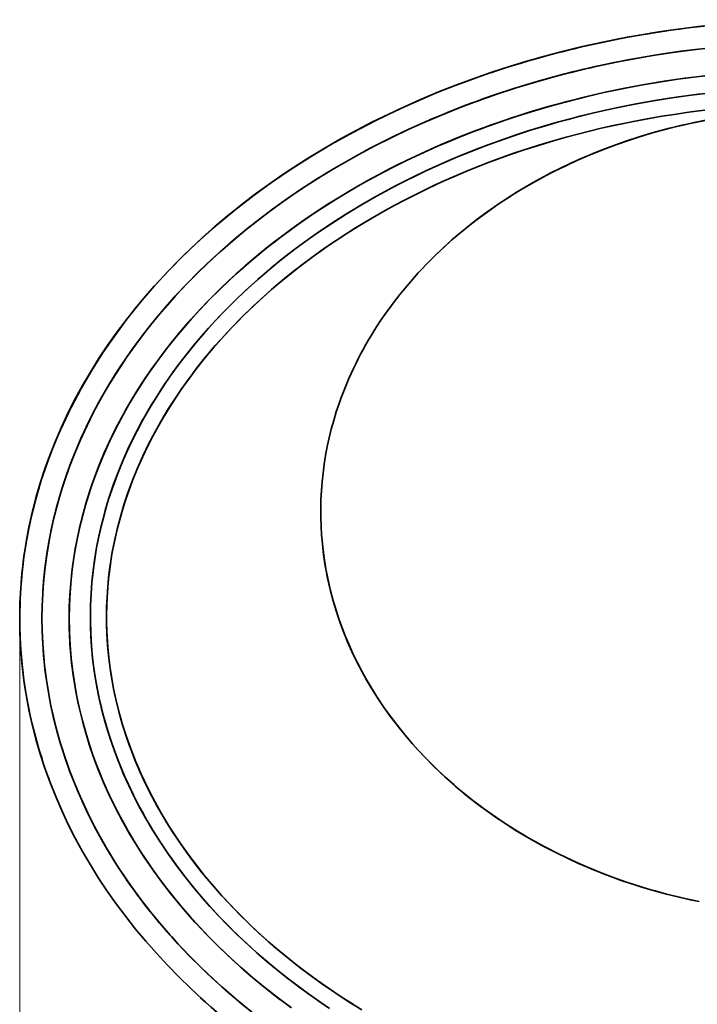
# Model space of a CAD drawing. Extents: x 307 to 1725, y 54 to 1408.
# Tile 2 of 8: x 307 to 550, y 282 to 636. Entities that reach past the tile are written whole.
import ezdxf

# ---------------------------------------------------------------- set-up
doc = ezdxf.new("R2010")
doc.units = 0

msp = doc.modelspace()

# ---------------------------------------------------------------- linework, layer by layer
at = {"color": 7, "lineweight": 35, "ltscale": 0.011095}
msp.add_line((307, 420.94), (307, 420.5), dxfattribs=at)
at = {"color": 7, "lineweight": 35, "ltscale": 0.006635}
msp.add_line((307, 420.5), (307, 420.23), dxfattribs=at)
at = {"color": 7, "lineweight": 13}
msp.add_line((307, 418.5), (307, 155.99), dxfattribs=at)
at = {"color": 7, "lineweight": 35}
for points in [[(556.24, 625.55), (548.92, 624.72), (541.62, 623.75), (534.35, 622.64), (527.11, 621.38), (519.9, 619.97), (512.72, 618.42), (505.59, 616.72), (498.5, 614.88), (491.47, 612.89), (484.48, 610.75), (477.56, 608.47), (474.11, 607.27), (470.68, 606.03), (467.28, 604.76), (463.9, 603.46), (457.34, 600.8), (450.85, 598), (447.63, 596.55), (444.43, 595.06), (441.26, 593.54), (438.11, 591.99), (432.9, 589.32), (427.75, 586.55), (422.68, 583.68), (417.67, 580.72), (412.73, 577.66), (407.88, 574.5), (402.81, 571.04), (397.83, 567.48), (392.96, 563.81), (388.18, 560.04), (383.52, 556.16), (378.96, 552.17), (374.52, 548.08), (370.2, 543.89), (368.09, 541.76), (366.01, 539.6), (362.75, 536.09), (359.58, 532.53), (356.49, 528.9), (353.49, 525.21), (350.59, 521.47), (347.43, 517.15), (344.38, 512.77), (341.47, 508.32), (338.7, 503.8), (336.06, 499.21), (333.56, 494.57), (331.21, 489.86), (329, 485.1), (327.96, 482.7), (326.95, 480.28), (325.42, 476.4), (323.98, 472.48), (322.65, 468.53), (321.43, 464.56), (320.3, 460.57), (319.2, 456.18), (318.22, 451.77), (317.37, 447.34), (316.65, 442.9), (316.05, 438.44), (315.59, 433.96), (315.26, 429.48), (315.07, 424.99), (315, 420.5)], [(315, 420.5), (315.07, 424.98), (315.26, 429.45), (315.59, 433.92), (316.05, 438.38), (316.64, 442.83), (317.35, 447.26), (318.2, 451.68), (319.17, 456.08), (320.27, 460.46), (320.95, 462.9), (321.66, 465.34), (322.41, 467.78), (323.21, 470.21), (324.91, 475.04), (326.76, 479.82), (328.76, 484.56), (330.91, 489.25), (333.21, 493.89), (335.46, 498.13), (337.82, 502.32), (340.31, 506.46), (342.91, 510.55), (345.62, 514.58), (348.44, 518.56), (351.37, 522.48), (353.12, 524.74), (354.92, 526.98), (358.6, 531.4), (362.42, 535.73), (366.37, 539.98), (370.45, 544.14), (374.65, 548.2), (378.86, 552.08), (383.18, 555.86), (387.6, 559.56), (392.12, 563.17), (396.74, 566.68), (401.46, 570.1), (406.26, 573.42), (411.16, 576.65), (413.99, 578.44), (416.84, 580.21), (419.73, 581.95), (422.64, 583.66), (428.53, 586.97), (434.52, 590.16), (440.6, 593.22), (446.75, 596.15), (453.01, 598.96), (459.34, 601.63), (465.75, 604.18), (472.22, 606.59), (478.75, 608.87), (485.34, 611.02), (491.99, 613.04), (498.69, 614.93), (505.44, 616.69), (512.23, 618.31), (519.07, 619.8), (525.36, 621.05), (531.68, 622.19), (538.03, 623.22), (544.4, 624.14), (550.79, 624.95)], [(553.86, 615.47), (550.08, 615.02), (543.38, 614.13), (536.69, 613.12), (530.03, 611.98), (523.39, 610.71), (516.79, 609.32), (510.22, 607.8), (503.68, 606.15), (497.19, 604.37), (490.74, 602.47), (484.16, 600.38), (477.63, 598.15), (471.16, 595.79), (464.75, 593.29), (458.41, 590.65), (452.14, 587.87), (445.95, 584.96), (442.88, 583.45), (439.84, 581.91), (435.81, 579.8), (431.82, 577.63), (427.88, 575.4), (422.46, 572.19), (417.13, 568.87), (411.89, 565.43), (406.74, 561.87), (401.7, 558.19), (399.22, 556.3), (396.77, 554.39), (393.54, 551.8), (390.36, 549.15), (387.23, 546.45), (383.15, 542.78), (379.18, 539.01), (375.3, 535.16), (371.54, 531.22), (367.89, 527.19), (364.36, 523.08), (360.95, 518.89), (357.67, 514.62), (354.52, 510.27), (351.62, 506.01), (348.85, 501.69), (346.21, 497.3), (343.71, 492.85), (341.35, 488.34), (339.13, 483.77), (337.06, 479.15), (336.09, 476.82), (335.15, 474.47), (333.95, 471.33), (332.83, 468.17), (331.78, 464.99), (330.61, 461.14), (329.54, 457.28), (328.58, 453.39), (327.72, 449.48), (326.97, 445.56), (326.3, 441.41), (325.75, 437.24), (325.32, 433.07), (325.02, 428.88), (324.83, 424.69), (324.77, 420.5)], [(324.77, 420.5), (324.85, 425.18), (325.08, 429.85), (325.46, 434.52), (325.99, 439.17), (326.68, 443.81), (327.51, 448.43), (328.49, 453.03), (329.62, 457.6), (330.9, 462.14), (332.32, 466.65), (333.87, 471.12), (335.57, 475.55), (337.4, 479.94), (339.37, 484.28), (340.89, 487.42), (342.47, 490.52), (344.12, 493.6), (345.4, 495.9), (346.72, 498.17), (349.46, 502.67), (352.34, 507.1), (355.36, 511.46), (358.51, 515.74), (361.79, 519.94), (365.18, 524.06), (368.7, 528.11), (371.95, 531.66), (375.3, 535.15), (378.73, 538.57), (382.24, 541.92), (385.83, 545.21), (388.11, 547.22), (390.43, 549.21), (395.14, 553.1), (399.97, 556.88), (404.9, 560.54), (409.93, 564.09), (415.06, 567.53), (420.28, 570.85), (425.58, 574.06), (430.97, 577.15), (435.91, 579.85), (440.91, 582.46), (445.97, 584.97), (451.09, 587.39), (456.26, 589.72), (460.61, 591.58), (464.99, 593.38), (469.4, 595.11), (472.73, 596.37), (476.07, 597.6), (482.81, 599.93), (489.6, 602.12), (496.45, 604.16), (503.35, 606.06), (510.3, 607.82), (517.29, 609.43), (524.31, 610.9), (531.37, 612.22), (538.46, 613.4), (545.85, 614.48), (553.26, 615.4)], [(555.23, 609.27), (548.14, 608.42), (543.62, 607.81), (539.1, 607.13), (534.62, 606.4), (527.96, 605.2), (521.34, 603.88), (514.77, 602.42), (508.22, 600.84), (503.96, 599.72), (499.7, 598.55), (494.46, 597.03), (489.26, 595.42), (484.09, 593.72), (478.96, 591.93), (474.94, 590.46), (470.97, 588.95), (467.02, 587.38), (462.2, 585.37), (457.41, 583.28), (452.67, 581.11), (447.97, 578.85), (444.32, 577.02), (440.7, 575.14), (435.19, 572.15), (429.76, 569.04), (424.41, 565.8), (419.15, 562.44), (413.97, 558.96), (411.41, 557.17), (408.88, 555.34)], [(408.88, 555.34), (413.92, 558.92), (419.05, 562.38), (424.27, 565.71), (429.56, 568.92), (434.94, 572.01), (438.45, 573.94), (441.99, 575.82), (445.6, 577.67), (449.22, 579.46), (452.88, 581.21), (456.57, 582.9), (460.38, 584.59), (464.21, 586.22), (468.09, 587.81), (472, 589.35), (475.97, 590.85), (479.95, 592.29), (485.35, 594.14), (490.8, 595.9), (496.28, 597.57), (500.48, 598.77), (504.68, 599.92), (508.94, 601.02), (513.2, 602.06), (517.51, 603.04), (521.83, 603.98), (528.44, 605.29), (535.08, 606.48), (539.53, 607.2), (545.52, 608.07), (551.51, 608.84)], [(412.41, 550.5), (416.5, 553.42), (420.65, 556.25), (424.86, 559), (429.25, 561.74), (433.7, 564.4), (438.21, 566.97), (441.69, 568.88), (445.2, 570.73), (448.77, 572.55), (452.37, 574.32), (457.28, 576.64), (462.24, 578.86), (467.25, 580.99), (471.1, 582.55), (474.98, 584.07), (478.92, 585.54), (482.87, 586.95), (488.24, 588.78), (493.65, 590.51), (499.1, 592.14), (503.27, 593.32), (507.45, 594.44), (511.66, 595.51), (515.89, 596.52), (521.64, 597.81), (527.43, 598.99), (533.24, 600.07), (537.66, 600.82), (542.08, 601.52), (548.03, 602.36), (553.98, 603.09)], [(412.41, 550.5), (417.4, 554.04), (422.47, 557.46), (427.64, 560.75), (432.88, 563.92), (438.21, 566.97), (441.69, 568.87), (445.19, 570.73), (448.77, 572.55), (452.36, 574.32), (456, 576.04), (459.66, 577.71), (463.43, 579.37), (467.24, 580.98), (471.09, 582.55), (474.97, 584.06), (478.9, 585.53), (484.85, 587.64), (490.85, 589.63), (494.95, 590.91), (499.08, 592.14), (503.24, 593.31), (507.42, 594.43), (511.64, 595.5), (515.86, 596.52), (520.16, 597.49), (524.47, 598.4), (531.03, 599.67), (537.62, 600.82), (542.03, 601.51), (546.47, 602.15), (550.9, 602.72)], [(553.93, 599.5), (549.25, 598.57), (545.75, 597.81), (540.36, 596.51), (535.05, 595.08), (529.81, 593.53), (524.65, 591.85), (522.48, 591.09), (518.15, 589.51), (513.86, 587.83), (509.65, 586.07), (505.17, 584.07), (500.76, 581.96), (497.79, 580.46), (493.67, 578.28), (489.63, 576), (485.69, 573.65), (481.83, 571.21), (479.19, 569.46), (475.68, 567.03), (472.23, 564.51), (468.86, 561.92), (465.59, 559.27), (462.26, 556.42), (459.02, 553.5), (455.87, 550.5)], [(553.73, 599.46), (549, 598.52), (544.34, 597.48), (539.72, 596.34), (535.16, 595.11), (531.85, 594.15), (528.56, 593.13), (525.27, 592.06), (521.43, 590.72), (517.61, 589.3), (512.69, 587.35), (507.85, 585.28), (503.09, 583.09), (499.05, 581.11), (495.09, 579.05), (491.2, 576.9), (487.37, 574.67), (484.63, 573), (481.93, 571.28), (478.31, 568.87), (474.78, 566.39), (471.32, 563.83), (467.49, 560.83), (463.78, 557.74), (460.17, 554.56), (458, 552.55), (455.87, 550.5)], [(315.31, 430.25), (315.65, 434.59), (316.11, 438.93), (316.7, 443.25), (317.41, 447.56), (318.24, 451.85), (319.18, 456.13), (320.25, 460.38), (321.16, 463.67), (322.15, 466.94), (323.2, 470.2), (324.04, 472.63), (324.91, 475.05), (326.77, 479.85), (328.79, 484.61), (330.95, 489.32), (333.09, 493.66), (335.36, 497.94), (337.75, 502.18), (340.25, 506.36), (342.87, 510.49), (345.6, 514.56), (348.44, 518.57), (350.73, 521.64), (353.07, 524.68), (355.48, 527.68), (357.33, 529.9), (359.21, 532.1), (363.06, 536.44), (367.05, 540.68), (371.15, 544.83), (374.1, 547.68), (377.1, 550.48), (380.15, 553.23), (382.48, 555.26), (384.83, 557.27), (389.63, 561.2)], [(332.38, 421.14), (332.44, 425.31), (332.63, 429.46), (332.94, 433.61), (333.38, 437.75), (333.95, 441.87), (334.63, 445.97), (335.44, 450.05), (336.15, 453.21), (336.93, 456.35), (337.78, 459.47), (338.47, 461.79), (339.19, 464.11), (340.75, 468.7), (342.46, 473.24), (344.31, 477.72), (345.89, 481.27), (347.56, 484.78), (349.32, 488.24), (351.16, 491.67), (352.42, 493.92), (353.73, 496.16), (356.44, 500.57), (359.27, 504.89), (361.91, 508.67), (364.64, 512.38), (367.46, 516.02), (370.36, 519.59), (373.35, 523.08), (375.26, 525.23), (377.19, 527.35), (379.17, 529.44), (381.16, 531.5), (385.24, 535.54), (389.19, 539.26), (393.23, 542.87), (397.36, 546.37), (401.56, 549.78), (405.84, 553.08), (408.88, 555.34)], [(408.88, 555.34), (405.84, 553.09), (401.32, 549.59), (396.88, 545.98), (392.53, 542.25), (388.27, 538.41), (384.12, 534.45), (382.08, 532.43), (380.07, 530.38), (377.43, 527.6), (374.85, 524.77), (372.32, 521.89), (369.54, 518.59), (366.83, 515.23), (364.2, 511.8), (361.65, 508.32), (358.7, 504.03), (355.87, 499.66), (354.5, 497.45), (353.17, 495.21), (351.11, 491.58), (349.14, 487.9), (347.27, 484.18), (345.49, 480.4), (343.82, 476.57), (342.1, 472.34), (340.52, 468.05), (339.07, 463.72), (337.75, 459.34), (336.57, 454.93), (335.53, 450.48), (334.64, 445.99), (333.89, 441.48), (333.35, 437.44), (332.92, 433.38), (332.62, 429.31), (332.44, 425.23), (332.38, 421.14)], [(338.17, 421.15), (338.26, 425.68), (338.5, 430.2), (338.9, 434.72), (339.45, 439.21), (340.15, 443.69), (341.01, 448.14), (342.01, 452.56), (343.16, 456.94), (344.45, 461.28), (345.88, 465.58), (347.53, 470.04), (349.32, 474.44), (351.25, 478.78), (353.31, 483.06), (355.5, 487.27), (357.78, 491.34), (360.17, 495.34), (362.67, 499.27), (365.28, 503.13), (367.71, 506.53), (370.22, 509.88), (372.8, 513.17), (375.47, 516.4), (377.26, 518.5), (379.09, 520.57), (380.98, 522.65), (382.9, 524.71), (386.8, 528.7), (390.79, 532.58), (394.89, 536.35), (399.09, 540.01), (403.37, 543.56), (407.74, 547.01), (412.41, 550.5)], [(338.17, 421.15), (338.22, 424.64), (338.37, 428.12), (338.6, 431.6), (338.93, 435.07), (339.3, 438.15), (339.74, 441.22), (340.26, 444.27), (340.69, 446.56), (341.16, 448.83), (342.21, 453.36), (343.42, 457.85), (344.78, 462.3), (346.28, 466.7), (347.93, 471.05), (349.52, 474.91), (351.22, 478.73), (353.03, 482.49), (354.93, 486.21), (356.94, 489.87), (358.68, 492.89), (360.49, 495.86), (362.36, 498.8), (363.8, 500.97), (365.27, 503.12), (367.93, 506.84), (370.68, 510.48), (373.52, 514.05), (376.44, 517.54), (379.45, 520.97), (381.37, 523.07), (383.32, 525.14), (385.3, 527.19), (387.32, 529.21), (391.42, 533.16), (394.4, 535.91), (397.44, 538.6), (400.53, 541.23), (402.86, 543.15), (405.23, 545.05), (407.63, 546.92), (412.41, 550.5)], [(415.7, 447.31), (416.17, 443.33), (416.77, 439.37), (417.51, 435.43), (418.38, 431.52), (419.38, 427.64), (420.5, 423.8), (421.76, 420), (423.13, 416.24), (424.67, 412.42), (426.34, 408.66), (428.12, 404.95), (430.02, 401.31), (431.84, 398.04), (433.76, 394.84), (435.76, 391.68), (438.19, 388.09), (440.73, 384.58), (443.37, 381.15), (446.12, 377.79), (448.04, 375.56), (450.01, 373.37), (453.11, 370.07), (456.31, 366.87), (459.6, 363.76), (462.99, 360.74), (465.36, 358.73), (467.75, 356.76), (469.79, 355.15), (471.86, 353.57), (473.97, 352), (476.1, 350.47), (478.28, 348.96), (480.47, 347.48), (482.73, 346.01), (485.01, 344.57), (487.78, 342.89), (490.58, 341.25), (492.96, 339.92), (495.36, 338.61), (500.24, 336.1), (503.25, 334.64), (507.06, 332.87), (510.93, 331.19), (512.5, 330.53), (516.2, 329.04), (519.95, 327.62), (524.57, 325.99), (527.59, 324.98), (530.83, 323.96), (534.1, 322.99), (537.45, 322.06), (540.81, 321.18), (544.76, 320.22), (550.4, 319)], [(415.7, 447.31), (416.19, 443.16), (416.82, 439.04), (417.61, 434.95), (418.53, 430.89), (419.59, 426.87), (420.79, 422.88), (422.13, 418.95), (423.59, 415.07), (425.18, 411.25), (426.69, 407.91), (428.29, 404.62), (429.98, 401.38), (431.32, 398.96), (432.71, 396.57), (435.12, 392.67), (437.66, 388.85), (440.33, 385.11), (443.12, 381.46), (446.02, 377.91), (447.94, 375.68), (449.89, 373.5), (452.61, 370.59), (455.41, 367.75), (458.29, 364.98), (461.25, 362.27), (463.57, 360.24), (465.91, 358.26), (468.32, 356.31), (470.36, 354.71), (472.43, 353.14), (476.64, 350.09), (480.98, 347.14), (484.56, 344.85), (487.31, 343.17), (490.07, 341.54), (494.75, 338.94), (499.54, 336.45), (503.95, 334.31), (507.69, 332.59), (511.51, 330.94), (513.55, 330.1), (516.73, 328.84), (519.95, 327.62), (523.07, 326.5), (528.32, 324.75), (533.69, 323.11), (535.19, 322.68), (539.32, 321.56), (543.5, 320.52), (547.76, 319.55), (551.02, 318.87)], [(416.13, 281.97), (411.87, 284.92), (407.7, 287.94), (403.63, 291.03), (399.74, 294.1), (395.93, 297.26), (392.18, 300.5), (388.52, 303.81), (385.04, 307.1), (381.64, 310.47), (378.32, 313.91), (375.21, 317.28), (372.18, 320.73), (369.23, 324.24), (366.37, 327.83), (363.59, 331.48), (360.56, 335.7), (357.65, 340.01), (354.87, 344.4), (353.53, 346.64), (352.22, 348.9), (350.95, 351.16), (349.73, 353.43), (347.83, 357.13), (346.03, 360.87), (344.34, 364.66), (342.55, 368.97), (340.9, 373.33), (339.38, 377.74), (338.01, 382.19), (336.78, 386.69), (335.69, 391.22), (334.9, 395.01), (334.22, 398.82), (333.64, 402.65), (333.18, 406.5), (332.82, 410.32), (332.56, 414.14), (332.43, 417.64), (332.38, 421.14)], [(332.38, 421.14), (332.39, 419.71), (332.51, 415.2), (332.79, 410.7), (333.21, 406.2), (333.77, 401.72), (334.49, 397.27), (335.34, 392.83), (336.34, 388.43), (337.48, 384.05), (338.53, 380.44), (339.68, 376.85), (340.91, 373.3), (342.24, 369.77), (343.17, 367.45), (344.13, 365.13), (345.14, 362.83), (346.19, 360.55), (348.38, 356.04), (350.32, 352.33), (352.35, 348.67), (354.47, 345.06), (357.23, 340.65), (360.13, 336.32), (363.15, 332.08), (366.29, 327.92), (369.55, 323.85), (372.92, 319.87), (376.39, 315.98), (378.77, 313.43), (381.19, 310.93), (383.23, 308.87), (385.31, 306.84), (389.54, 302.88), (393.87, 299.02), (398.32, 295.27), (402.85, 291.63), (407.34, 288.21), (410.39, 285.97), (415.1, 282.67), (418.32, 280.5)], [(426.85, 281.87), (422.5, 284.66), (418.21, 287.53), (413.99, 290.49), (409.9, 293.49), (405.94, 296.52), (402.05, 299.64), (398.33, 302.77), (394.68, 305.97), (391.11, 309.24), (387.71, 312.52), (384.39, 315.87), (381.21, 319.22), (378.11, 322.65), (375.19, 326.03), (372.35, 329.49), (369.6, 333.01), (366.95, 336.59), (364.5, 340.07), (362.14, 343.61), (359.87, 347.2), (357.69, 350.85), (355.62, 354.56), (353.71, 358.18), (351.91, 361.84), (350.2, 365.55), (348.41, 369.76), (346.75, 374.03), (345.23, 378.34), (343.84, 382.7), (342.61, 387.09), (341.51, 391.53), (340.72, 395.24), (340.04, 398.96), (339.45, 402.71), (338.98, 406.47), (338.62, 410.2), (338.36, 413.94), (338.22, 417.67), (338.17, 421.15)], [(429.92, 279.98), (424.98, 283.05), (420.13, 286.22), (415.9, 289.13), (411.77, 292.1), (407.73, 295.13), (403.85, 298.18), (400.04, 301.31), (396.38, 304.46), (392.79, 307.68), (389.28, 310.98), (385.94, 314.28), (382.67, 317.65), (379.59, 320.99), (376.58, 324.4), (373.66, 327.87), (370.82, 331.42), (367.71, 335.54), (364.72, 339.75), (361.86, 344.03), (360.48, 346.22), (359.13, 348.43), (357.82, 350.63), (356.55, 352.86), (354.59, 356.48), (352.72, 360.16), (351.64, 362.39), (350.61, 364.64), (349.62, 366.87), (348.68, 369.1), (347.46, 372.14), (346.32, 375.2), (345.24, 378.29), (344.05, 382.03), (342.95, 385.79), (341.97, 389.59), (341.1, 393.41), (340.34, 397.25), (339.59, 401.74), (339.01, 406.24), (338.57, 410.77), (338.3, 415.3), (338.18, 419.84), (338.17, 421.15)], [(315, 420.5), (315.06, 416.08), (315.26, 411.66), (315.58, 407.25), (316.02, 402.85), (316.59, 398.46), (317.29, 394.08), (318.12, 389.72), (319.06, 385.38), (319.87, 382.09), (320.74, 378.81), (321.69, 375.55), (322.44, 373.12), (323.24, 370.69), (324.94, 365.87), (326.79, 361.09), (328.8, 356.36), (330.95, 351.68), (332.11, 349.29), (333.32, 346.9), (334.56, 344.52), (335.85, 342.16), (338.52, 337.49), (341.34, 332.89), (344.3, 328.36), (347.39, 323.9), (350.61, 319.51), (353.96, 315.21), (357.43, 310.98), (361.02, 306.83), (364.73, 302.76), (368.55, 298.77), (371.44, 295.89), (374.38, 293.06), (377.38, 290.27), (379.66, 288.21), (381.97, 286.17), (386.69, 282.19), (391.51, 278.31)], [(390.25, 279.3), (385.55, 283.13), (380.96, 287.05), (376.49, 291.08), (372.14, 295.2), (367.92, 299.42), (365.85, 301.57), (363.82, 303.74), (361.83, 305.93), (359.87, 308.14), (356.8, 311.72), (353.83, 315.37), (350.95, 319.07), (348.16, 322.82), (345.47, 326.63), (342.52, 331.04), (339.71, 335.52), (337.03, 340.06), (334.5, 344.65), (332.1, 349.3), (329.86, 354.01), (327.76, 358.77), (325.81, 363.57), (324.9, 365.99), (324.02, 368.42), (323.18, 370.86), (322.39, 373.3), (321.19, 377.24), (320.1, 381.19), (319.11, 385.17), (318.23, 389.16), (317.45, 393.18), (316.71, 397.7), (316.09, 402.24), (315.62, 406.8), (315.27, 411.36), (315.07, 415.93), (315, 420.5)], [(404.25, 280.93), (399.42, 284.55), (394.68, 288.27), (390.06, 292.1), (385.55, 296.05), (383.33, 298.06), (381.15, 300.1), (377.41, 303.72), (373.76, 307.43), (370.21, 311.22), (366.77, 315.09), (363.44, 319.03), (360.22, 323.04), (357.11, 327.13), (354.13, 331.29), (351.22, 335.59), (348.44, 339.97), (345.8, 344.41), (343.3, 348.91), (340.94, 353.48), (339.81, 355.8), (338.71, 358.13), (337.67, 360.45), (336.67, 362.78), (334.99, 366.92), (333.44, 371.09), (332.01, 375.3), (330.7, 379.54), (329.52, 383.8), (328.46, 388.1), (327.54, 392.42), (326.75, 396.76), (326.04, 401.48), (325.48, 406.22), (325.09, 410.97), (324.85, 415.74), (324.77, 420.5)], [(324.77, 420.5), (324.84, 416.11), (325.04, 411.72), (325.38, 407.34), (325.85, 402.97), (326.45, 398.61), (327.19, 394.27), (328.05, 389.95), (329.05, 385.65), (330.01, 381.98), (331.06, 378.33), (332.2, 374.71), (333.43, 371.11), (334.6, 367.93), (335.85, 364.77), (337.16, 361.63), (338.19, 359.29), (339.25, 356.97), (340.36, 354.64), (341.51, 352.33), (343.92, 347.76), (346.47, 343.24), (349.17, 338.79), (352, 334.41), (354.96, 330.11), (358.05, 325.87), (361.27, 321.71), (364.6, 317.62), (368.06, 313.62), (371.57, 309.75), (375.18, 305.96), (378.9, 302.26), (382.72, 298.63), (386.63, 295.08), (390.63, 291.62), (394.71, 288.25), (397.14, 286.32), (399.59, 284.41), (404.57, 280.7)]]:
    msp.add_lwpolyline(points, dxfattribs=at)
for centre, radius, start, end in [((476.5, 418.81), 169.68, 162.6112, 164.545), ((468.44, 420.53), 143.67, 180.0101, 188.3982), ((480.62, 423.56), 174.02, 199.4453, 200.4596)]:
    msp.add_arc(centre, radius, start, end, dxfattribs=at)
for centre, major_axis, ratio, start_param, end_param in [((594.5, 420.5), (287.5, 0), 0.747826, 0, 3.141593), ((594.5, 420.5), (287.5, 0), 0.747826, 0, 3.141592), ((594.9, 419.53), (288.22, -0.66), 0.749328, 1.742361, 1.996974), ((594.55, 419.03), (280.15, -0.1), 0.744156, 1.818144, 2.09569), ((596.08, 419.22), (289.19, -2.01), 0.748046, 2.220362, 2.438407), ((589.32, 424), (264.45, 7.01), 0.731865, 2.341002, 2.594462), ((592.29, 459.83), (177.15, 2.41), 0.807841, 2.438744, 2.856634), ((592.29, 459.83), (177.15, 2.41), 0.807841, 2.438743, 2.856633), ((596, 419.97), (289.01, -1.1), 0.746444, 2.562173, 2.885511), ((594.66, 458.89), (179.54, -0.04), 0.804282, 2.869379, 3.222153), ((594.66, 458.89), (179.54, -0.04), 0.804284, 2.869378, 3.222152), ((607.79, 419.24), (300.79, -2.71), 0.731386, 2.964141, 3.090171), ((594.5, 420.5), (287.5, 0), 0.747826, 3.141593, 6.283185), ((614.8, 422.74), (307.78, 4.68), 0.723296, 3.130636, 3.359273), ((594.5, 420.5), (287.5, 0), 0.747826, 3.141593, 6.283185), ((588.98, 417.1), (264.14, -7.03), 0.732757, 3.353196, 3.937459), ((594.05, 419.78), (279.06, -1.63), 0.739726, 3.469089, 3.769186), ((595.14, 421.15), (288.22, 0.91), 0.748266, 3.823761, 4.16107)]:
    msp.add_ellipse(centre, major_axis=major_axis, ratio=ratio, start_param=start_param, end_param=end_param, dxfattribs=at)

doc.saveas('drawing.dxf')
